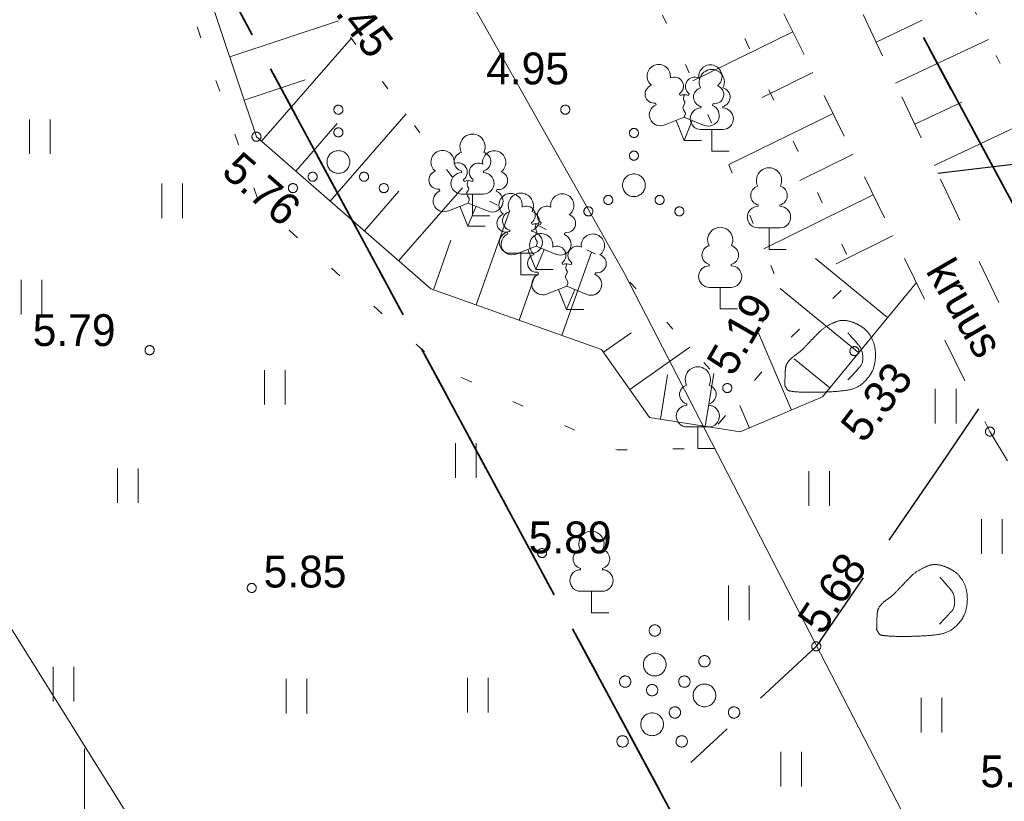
# Model space of a CAD drawing. Header units: metres. Extents: x 538891 to 1080079, y 6588829 to 13178720.
# Tile 177 of 256: x 539899 to 539920, y 6589051 to 6589068. Entities that reach past the tile are written whole.
import ezdxf

# ---------------------------------------------------------------- set-up
doc = ezdxf.new("R2010")
doc.units = ezdxf.units.M
doc.header["$LTSCALE"] = 0.4
for name, pattern in [('KATASTRIPIIR', [17.5, 10, -2.5, 2.5, -2.5]), ('KOLVIK', [3.125, 0.625, -2.5]), ('KRUUSKILL', [5, 2.5, -2.5]), ('NOLVAALL', [3, 0.5, -2.5]), ('TEERADA', [11.25, 8.75, -2.5]), ('TOOPIIR', [17.5, 15, -2.5])]:
    doc.linetypes.add(name, pattern=pattern)
doc.layers.add('DENDRO', color=7, linetype='Continuous')
doc.layers.add('GEO', color=7, linetype='Continuous')
doc.styles.add('HK Explorer Book', font='txt')
doc.linetypes.add('SI_VKBL', pattern='A,0,[1,SI_VKBL.shx,S=1,R=0,X=0,Y=-1.25],-53.74875', length=53.74875)

# ---------------------------------------------------------------- blocks, each defined once
blk = doc.blocks.new('PQQSAS')
at = {"color": 252, "linetype": 'Continuous', "lineweight": 9, "true_color": 0x888888, "flags": 128}
for points in [[(0.25, 1.5), (0.249, 1.475), (0.245, 1.451), (0.239, 1.427), (0.231, 1.404), (0.22, 1.382), (0.208, 1.361), (0.193, 1.341), (0.177, 1.323), (0.159, 1.307), (0.139, 1.292), (0.118, 1.28), (0.096, 1.269), (0.073, 1.261), (0.049, 1.255), (0.025, 1.251), (0, 1.25), (-0.025, 1.251), (-0.049, 1.255), (-0.073, 1.261), (-0.096, 1.269), (-0.118, 1.28), (-0.139, 1.292), (-0.159, 1.307), (-0.177, 1.323), (-0.193, 1.341), (-0.208, 1.361), (-0.22, 1.382), (-0.231, 1.404), (-0.239, 1.427), (-0.245, 1.451), (-0.249, 1.475), (-0.25, 1.5), (-0.249, 1.525), (-0.245, 1.549), (-0.239, 1.573), (-0.231, 1.596), (-0.22, 1.618), (-0.208, 1.639), (-0.193, 1.659), (-0.177, 1.677), (-0.159, 1.693), (-0.139, 1.708), (-0.118, 1.72), (-0.096, 1.731), (-0.073, 1.739), (-0.049, 1.745), (-0.025, 1.749), (0, 1.75), (0.025, 1.749), (0.049, 1.745), (0.073, 1.739), (0.096, 1.731), (0.118, 1.72), (0.139, 1.708), (0.159, 1.693), (0.177, 1.677), (0.193, 1.659), (0.208, 1.639), (0.22, 1.618), (0.231, 1.596), (0.239, 1.573), (0.245, 1.549), (0.249, 1.525)], [(0.5, 0), (0.498, -0.049), (0.49, -0.098), (0.478, -0.145), (0.462, -0.191), (0.441, -0.236), (0.416, -0.278), (0.387, -0.317), (0.354, -0.354), (0.317, -0.387), (0.278, -0.416), (0.236, -0.441), (0.191, -0.462), (0.145, -0.478), (0.098, -0.49), (0.049, -0.498), (0, -0.5), (-0.049, -0.498), (-0.098, -0.49), (-0.145, -0.478), (-0.191, -0.462), (-0.236, -0.441), (-0.278, -0.416), (-0.317, -0.387), (-0.354, -0.354), (-0.387, -0.317), (-0.416, -0.278), (-0.441, -0.236), (-0.462, -0.191), (-0.478, -0.145), (-0.49, -0.098), (-0.498, -0.049), (-0.5, 0), (-0.498, 0.049), (-0.49, 0.098), (-0.478, 0.145), (-0.462, 0.191), (-0.441, 0.236), (-0.416, 0.278), (-0.387, 0.317), (-0.354, 0.354), (-0.317, 0.387), (-0.278, 0.416), (-0.236, 0.441), (-0.191, 0.462), (-0.145, 0.478), (-0.098, 0.49), (-0.049, 0.498), (0, 0.5), (0.049, 0.498), (0.098, 0.49), (0.145, 0.478), (0.191, 0.462), (0.236, 0.441), (0.278, 0.416), (0.317, 0.387), (0.354, 0.354), (0.387, 0.317), (0.416, 0.278), (0.441, 0.236), (0.462, 0.191), (0.478, 0.145), (0.49, 0.098), (0.498, 0.049)], [(-1.05, -0.75), (-1.051, -0.775), (-1.055, -0.799), (-1.061, -0.823), (-1.069, -0.846), (-1.08, -0.868), (-1.092, -0.889), (-1.107, -0.909), (-1.123, -0.927), (-1.141, -0.943), (-1.161, -0.958), (-1.182, -0.97), (-1.204, -0.981), (-1.227, -0.989), (-1.251, -0.995), (-1.275, -0.999), (-1.3, -1), (-1.325, -0.999), (-1.349, -0.995), (-1.373, -0.989), (-1.396, -0.981), (-1.418, -0.97), (-1.439, -0.958), (-1.459, -0.943), (-1.477, -0.927), (-1.493, -0.909), (-1.508, -0.889), (-1.52, -0.868), (-1.531, -0.846), (-1.539, -0.823), (-1.545, -0.799), (-1.549, -0.775), (-1.55, -0.75), (-1.549, -0.725), (-1.545, -0.701), (-1.539, -0.677), (-1.531, -0.654), (-1.52, -0.632), (-1.508, -0.611), (-1.493, -0.591), (-1.477, -0.573), (-1.459, -0.557), (-1.439, -0.542), (-1.418, -0.53), (-1.396, -0.519), (-1.373, -0.511), (-1.349, -0.505), (-1.325, -0.501), (-1.3, -0.5), (-1.275, -0.501), (-1.251, -0.505), (-1.227, -0.511), (-1.204, -0.519), (-1.182, -0.53), (-1.161, -0.542), (-1.141, -0.557), (-1.123, -0.573), (-1.107, -0.591), (-1.092, -0.611), (-1.08, -0.632), (-1.069, -0.654), (-1.061, -0.677), (-1.055, -0.701), (-1.051, -0.725)], [(1.55, -0.75), (1.549, -0.775), (1.545, -0.799), (1.539, -0.823), (1.531, -0.846), (1.52, -0.868), (1.508, -0.889), (1.493, -0.909), (1.477, -0.927), (1.459, -0.943), (1.439, -0.958), (1.418, -0.97), (1.396, -0.981), (1.373, -0.989), (1.349, -0.995), (1.325, -0.999), (1.3, -1), (1.275, -0.999), (1.251, -0.995), (1.227, -0.989), (1.204, -0.981), (1.182, -0.97), (1.161, -0.958), (1.141, -0.943), (1.123, -0.927), (1.107, -0.909), (1.092, -0.889), (1.08, -0.868), (1.069, -0.846), (1.061, -0.823), (1.055, -0.799), (1.051, -0.775), (1.05, -0.75), (1.051, -0.725), (1.055, -0.701), (1.061, -0.677), (1.069, -0.654), (1.08, -0.632), (1.092, -0.611), (1.107, -0.591), (1.123, -0.573), (1.141, -0.557), (1.161, -0.542), (1.182, -0.53), (1.204, -0.519), (1.227, -0.511), (1.251, -0.505), (1.275, -0.501), (1.3, -0.5), (1.325, -0.501), (1.349, -0.505), (1.373, -0.511), (1.396, -0.519), (1.418, -0.53), (1.439, -0.542), (1.459, -0.557), (1.477, -0.573), (1.493, -0.591), (1.508, -0.611), (1.52, -0.632), (1.531, -0.654), (1.539, -0.677), (1.545, -0.701), (1.549, -0.725)]]:
    blk.add_lwpolyline(points, close=True, dxfattribs=at)
blk = doc.blocks.new('KIVISU')
at = {"color": 7, "linetype": 'Continuous', "lineweight": 9}
blk.add_open_spline([(-2.05, -1.07), (-2.04, -0.87), (-2.034, -0.47), (-1.995, -0.14), (-1.744, 0.155), (-1.381, 0.395), (-1.105, 0.683), (-0.736, 1.068), (-0.39, 1.425), (0.02, 1.657), (0.409, 1.811), (0.824, 1.76), (1.207, 1.596), (1.532, 1.378), (1.828, 0.953), (1.94, 0.497), (1.94, 0.024), (1.818, -0.466), (1.439, -0.957), (1.01, -1.228), (0.42, -1.323), (-0.239, -1.363), (-0.825, -1.375), (-1.335, -1.368), (-1.691, -1.343), (-1.92, -1.298), (-2.002, -1.153), (-2.05, -1.07)], degree=2, knots=[0, 0, 0, 0.037944, 0.075889, 0.113833, 0.151778, 0.189722, 0.227667, 0.265611, 0.303555, 0.3415, 0.379444, 0.417389, 0.455333, 0.493278, 0.531222, 0.569166, 0.607111, 0.645055, 0.683, 0.720944, 0.758888, 0.796833, 0.834777, 0.872722, 0.910666, 0.948611, 1, 1, 1], dxfattribs=at)
blk.add_open_spline([(0.73, 1.24), (0.846, 1.104), (1.084, 0.836), (1.358, 0.515), (1.403, -0.091), (1.111, -0.411), (0.851, -0.691), (0.72, -0.83)], degree=2, dxfattribs=at)
blk = doc.blocks.new('LEHTP2')
at = {"color": 252, "linetype": 'Continuous', "lineweight": 9, "true_color": 0x888888}
for p, q in [((-0.17, 1.98), (-0.2, 2.05)), ((0.2, 1.97), (0.23, 2.05)), ((-1.23, 1.56), (-1.26, 1.64)), ((1.25, 1.54), (1.28, 1.62)), ((-0.88, 0.67), (0.01, 1.02)), ((0, 0), (-0.35, 0.88)), ((0, 0), (0.36, 0.88)), ((0.01, 1.02), (0.89, 0.66)), ((0.76, 0), (0, 0))]:
    blk.add_line(p, q, dxfattribs=at)
at = {"color": 252, "linetype": 'Continuous', "lineweight": 9, "true_color": 0x888888, "flags": 128}
blk.add_lwpolyline([(0.01, 2.01), (-0.03, 1.86), (-0.03, 1.82), (-0.01, 1.76), (0.03, 1.69), (0.04, 1.65), (0.01, 1.58), (-0.04, 1.48), (-0.05, 1.43), (-0.04, 1.4), (-0.02, 1.34), (0.05, 1.22), (0.06, 1.18), (0.05, 1.14), (0.02, 1.07), (0.01, 1.02)], dxfattribs=at)
at = {"color": 252, "linetype": 'Continuous', "lineweight": 9, "true_color": 0x888888}
for centre, radius, start, end in [((-1.114, 2.828), 0.512, 111.5027, 232.5173), ((-1.114, 2.828), 0.512, 350.4856, 111.5002), ((1.158, 2.811), 0.512, 67.6168, 188.6314), ((1.158, 2.811), 0.512, 306.5997, 67.6143), ((-0.429, 2.384), 0.403, 305.1345, 116.705), ((0.465, 2.377), 0.403, 62.412, 233.9825), ((-1.312, 2.036), 0.403, 106.2979, 277.8684), ((1.344, 2.015), 0.403, 261.2486, 72.8191), ((0.008, 1.535), 0.475, 66.7655, 111.5015), ((-1.053, 1.117), 0.475, 111.5014, 291.5004), ((1.07, 1.101), 0.475, 247.6166, 67.6155)]:
    blk.add_arc(centre, radius, start, end, dxfattribs=at)
blk = doc.blocks.new('LEHTP1')
at = {"color": 252, "linetype": 'Continuous', "lineweight": 9, "true_color": 0x888888}
for p, q in [((-0.48, 1.96), (-0.48, 1.9)), ((0.48, 1.96), (0.48, 1.9)), ((0.48, 0.95), (-0.48, 0.95)), ((0, 0), (0, 0.95)), ((0.76, 0), (0, 0))]:
    blk.add_line(p, q, dxfattribs=at)
for centre, radius, start, end in [((0, 3.04), 0.554, 332.5799, 207.4201), ((-0.38, 2.375), 0.425, 105.2441, 257.079), ((0.38, 2.375), 0.425, 282.921, 74.7559), ((-0.475, 1.425), 0.475, 90, 270), ((0.475, 1.425), 0.475, 270, 90)]:
    blk.add_arc(centre, radius, start, end, dxfattribs=at)
blk = doc.blocks.new('VKORIS')
at = {"color": 7, "linetype": 'Continuous', "lineweight": 9}
for p, q in [((0, 4), (0, -4)), ((-4, 0), (4, 0))]:
    blk.add_line(p, q, dxfattribs=at)
blk = doc.blocks.new('VQSA')
at = {"color": 7, "linetype": 'Continuous', "lineweight": 9, "flags": 128}
for points in [[(0.2, 2.3), (0.199, 2.28), (0.196, 2.261), (0.191, 2.242), (0.185, 2.223), (0.176, 2.206), (0.166, 2.189), (0.155, 2.173), (0.141, 2.159), (0.127, 2.145), (0.111, 2.134), (0.094, 2.124), (0.077, 2.115), (0.058, 2.109), (0.039, 2.104), (0.02, 2.101), (0, 2.1), (-0.02, 2.101), (-0.039, 2.104), (-0.058, 2.109), (-0.077, 2.115), (-0.094, 2.124), (-0.111, 2.134), (-0.127, 2.145), (-0.141, 2.159), (-0.155, 2.173), (-0.166, 2.189), (-0.176, 2.206), (-0.185, 2.223), (-0.191, 2.242), (-0.196, 2.261), (-0.199, 2.28), (-0.2, 2.3), (-0.199, 2.32), (-0.196, 2.339), (-0.191, 2.358), (-0.185, 2.377), (-0.176, 2.394), (-0.166, 2.411), (-0.155, 2.427), (-0.141, 2.441), (-0.127, 2.455), (-0.111, 2.466), (-0.094, 2.476), (-0.077, 2.485), (-0.058, 2.491), (-0.039, 2.496), (-0.02, 2.499), (0, 2.5), (0.02, 2.499), (0.039, 2.496), (0.058, 2.491), (0.077, 2.485), (0.094, 2.476), (0.111, 2.466), (0.127, 2.455), (0.141, 2.441), (0.155, 2.427), (0.166, 2.411), (0.176, 2.394), (0.185, 2.377), (0.191, 2.358), (0.196, 2.339), (0.199, 2.32)], [(0.2, 1.3), (0.199, 1.28), (0.196, 1.261), (0.191, 1.242), (0.185, 1.223), (0.176, 1.206), (0.166, 1.189), (0.155, 1.173), (0.141, 1.159), (0.127, 1.145), (0.111, 1.134), (0.094, 1.124), (0.077, 1.115), (0.058, 1.109), (0.039, 1.104), (0.02, 1.101), (0, 1.1), (-0.02, 1.101), (-0.039, 1.104), (-0.058, 1.109), (-0.077, 1.115), (-0.094, 1.124), (-0.111, 1.134), (-0.127, 1.145), (-0.141, 1.159), (-0.155, 1.173), (-0.166, 1.189), (-0.176, 1.206), (-0.185, 1.223), (-0.191, 1.242), (-0.196, 1.261), (-0.199, 1.28), (-0.2, 1.3), (-0.199, 1.32), (-0.196, 1.339), (-0.191, 1.358), (-0.185, 1.377), (-0.176, 1.394), (-0.166, 1.411), (-0.155, 1.427), (-0.141, 1.441), (-0.127, 1.455), (-0.111, 1.466), (-0.094, 1.476), (-0.077, 1.485), (-0.058, 1.491), (-0.039, 1.496), (-0.02, 1.499), (0, 1.5), (0.02, 1.499), (0.039, 1.496), (0.058, 1.491), (0.077, 1.485), (0.094, 1.476), (0.111, 1.466), (0.127, 1.455), (0.141, 1.441), (0.155, 1.427), (0.166, 1.411), (0.176, 1.394), (0.185, 1.377), (0.191, 1.358), (0.196, 1.339), (0.199, 1.32)], [(0.5, 0), (0.498, -0.049), (0.49, -0.098), (0.478, -0.145), (0.462, -0.191), (0.441, -0.236), (0.416, -0.278), (0.387, -0.317), (0.354, -0.354), (0.317, -0.387), (0.278, -0.416), (0.236, -0.441), (0.191, -0.462), (0.145, -0.478), (0.098, -0.49), (0.049, -0.498), (0, -0.5), (-0.049, -0.498), (-0.098, -0.49), (-0.145, -0.478), (-0.191, -0.462), (-0.236, -0.441), (-0.278, -0.416), (-0.317, -0.387), (-0.354, -0.354), (-0.387, -0.317), (-0.416, -0.278), (-0.441, -0.236), (-0.462, -0.191), (-0.478, -0.145), (-0.49, -0.098), (-0.498, -0.049), (-0.5, 0), (-0.498, 0.049), (-0.49, 0.098), (-0.478, 0.145), (-0.462, 0.191), (-0.441, 0.236), (-0.416, 0.278), (-0.387, 0.317), (-0.354, 0.354), (-0.317, 0.387), (-0.278, 0.416), (-0.236, 0.441), (-0.191, 0.462), (-0.145, 0.478), (-0.098, 0.49), (-0.049, 0.498), (0, 0.5), (0.049, 0.498), (0.098, 0.49), (0.145, 0.478), (0.191, 0.462), (0.236, 0.441), (0.278, 0.416), (0.317, 0.387), (0.354, 0.354), (0.387, 0.317), (0.416, 0.278), (0.441, 0.236), (0.462, 0.191), (0.478, 0.145), (0.49, 0.098), (0.498, 0.049)], [(-0.93, -0.65), (-0.931, -0.67), (-0.934, -0.689), (-0.939, -0.708), (-0.945, -0.727), (-0.954, -0.744), (-0.964, -0.761), (-0.975, -0.777), (-0.989, -0.791), (-1.003, -0.805), (-1.019, -0.816), (-1.036, -0.826), (-1.053, -0.835), (-1.072, -0.841), (-1.091, -0.846), (-1.11, -0.849), (-1.13, -0.85), (-1.15, -0.849), (-1.169, -0.846), (-1.188, -0.841), (-1.207, -0.835), (-1.224, -0.826), (-1.241, -0.816), (-1.257, -0.805), (-1.271, -0.791), (-1.285, -0.777), (-1.296, -0.761), (-1.306, -0.744), (-1.315, -0.727), (-1.321, -0.708), (-1.326, -0.689), (-1.329, -0.67), (-1.33, -0.65), (-1.329, -0.63), (-1.326, -0.611), (-1.321, -0.592), (-1.315, -0.573), (-1.306, -0.556), (-1.296, -0.539), (-1.285, -0.523), (-1.271, -0.509), (-1.257, -0.495), (-1.241, -0.484), (-1.224, -0.474), (-1.207, -0.465), (-1.188, -0.459), (-1.169, -0.454), (-1.15, -0.451), (-1.13, -0.45), (-1.11, -0.451), (-1.091, -0.454), (-1.072, -0.459), (-1.053, -0.465), (-1.036, -0.474), (-1.019, -0.484), (-1.003, -0.495), (-0.989, -0.509), (-0.975, -0.523), (-0.964, -0.539), (-0.954, -0.556), (-0.945, -0.573), (-0.939, -0.592), (-0.934, -0.611), (-0.931, -0.63)], [(1.33, -0.65), (1.329, -0.67), (1.326, -0.689), (1.321, -0.708), (1.315, -0.727), (1.306, -0.744), (1.296, -0.761), (1.285, -0.777), (1.271, -0.791), (1.257, -0.805), (1.241, -0.816), (1.224, -0.826), (1.207, -0.835), (1.188, -0.841), (1.169, -0.846), (1.15, -0.849), (1.13, -0.85), (1.11, -0.849), (1.091, -0.846), (1.072, -0.841), (1.053, -0.835), (1.036, -0.826), (1.019, -0.816), (1.003, -0.805), (0.989, -0.791), (0.975, -0.777), (0.964, -0.761), (0.954, -0.744), (0.945, -0.727), (0.939, -0.708), (0.934, -0.689), (0.931, -0.67), (0.93, -0.65), (0.931, -0.63), (0.934, -0.611), (0.939, -0.592), (0.945, -0.573), (0.954, -0.556), (0.964, -0.539), (0.975, -0.523), (0.989, -0.509), (1.003, -0.495), (1.019, -0.484), (1.036, -0.474), (1.053, -0.465), (1.072, -0.459), (1.091, -0.454), (1.11, -0.451), (1.13, -0.45), (1.15, -0.451), (1.169, -0.454), (1.188, -0.459), (1.207, -0.465), (1.224, -0.474), (1.241, -0.484), (1.257, -0.495), (1.271, -0.509), (1.285, -0.523), (1.296, -0.539), (1.306, -0.556), (1.315, -0.573), (1.321, -0.592), (1.326, -0.611), (1.329, -0.63)], [(-1.8, -1.15), (-1.801, -1.17), (-1.804, -1.189), (-1.809, -1.208), (-1.815, -1.227), (-1.824, -1.244), (-1.834, -1.261), (-1.845, -1.277), (-1.859, -1.291), (-1.873, -1.305), (-1.889, -1.316), (-1.906, -1.326), (-1.923, -1.335), (-1.942, -1.341), (-1.961, -1.346), (-1.98, -1.349), (-2, -1.35), (-2.02, -1.349), (-2.039, -1.346), (-2.058, -1.341), (-2.077, -1.335), (-2.094, -1.326), (-2.111, -1.316), (-2.127, -1.305), (-2.141, -1.291), (-2.155, -1.277), (-2.166, -1.261), (-2.176, -1.244), (-2.185, -1.227), (-2.191, -1.208), (-2.196, -1.189), (-2.199, -1.17), (-2.2, -1.15), (-2.199, -1.13), (-2.196, -1.111), (-2.191, -1.092), (-2.185, -1.073), (-2.176, -1.056), (-2.166, -1.039), (-2.155, -1.023), (-2.141, -1.009), (-2.127, -0.995), (-2.111, -0.984), (-2.094, -0.974), (-2.077, -0.965), (-2.058, -0.959), (-2.039, -0.954), (-2.02, -0.951), (-2, -0.95), (-1.98, -0.951), (-1.961, -0.954), (-1.942, -0.959), (-1.923, -0.965), (-1.906, -0.974), (-1.889, -0.984), (-1.873, -0.995), (-1.859, -1.009), (-1.845, -1.023), (-1.834, -1.039), (-1.824, -1.056), (-1.815, -1.073), (-1.809, -1.092), (-1.804, -1.111), (-1.801, -1.13)], [(2.2, -1.15), (2.199, -1.17), (2.196, -1.189), (2.191, -1.208), (2.185, -1.227), (2.176, -1.244), (2.166, -1.261), (2.155, -1.277), (2.141, -1.291), (2.127, -1.305), (2.111, -1.316), (2.094, -1.326), (2.077, -1.335), (2.058, -1.341), (2.039, -1.346), (2.02, -1.349), (2, -1.35), (1.98, -1.349), (1.961, -1.346), (1.942, -1.341), (1.923, -1.335), (1.906, -1.326), (1.889, -1.316), (1.873, -1.305), (1.859, -1.291), (1.845, -1.277), (1.834, -1.261), (1.824, -1.244), (1.815, -1.227), (1.809, -1.208), (1.804, -1.189), (1.801, -1.17), (1.8, -1.15), (1.801, -1.13), (1.804, -1.111), (1.809, -1.092), (1.815, -1.073), (1.824, -1.056), (1.834, -1.039), (1.845, -1.023), (1.859, -1.009), (1.873, -0.995), (1.889, -0.984), (1.906, -0.974), (1.923, -0.965), (1.942, -0.959), (1.961, -0.954), (1.98, -0.951), (2, -0.95), (2.02, -0.951), (2.039, -0.954), (2.058, -0.959), (2.077, -0.965), (2.094, -0.974), (2.111, -0.984), (2.127, -0.995), (2.141, -1.009), (2.155, -1.023), (2.166, -1.039), (2.176, -1.056), (2.185, -1.073), (2.191, -1.092), (2.196, -1.111), (2.199, -1.13)]]:
    blk.add_lwpolyline(points, close=True, dxfattribs=at)
blk = doc.blocks.new('HEIN')
at = {"color": 7, "linetype": 'Continuous', "lineweight": 9}
for p, q in [((-0.455, 0.761), (-0.455, -0.761)), ((0.455, 0.761), (0.455, -0.761))]:
    blk.add_line(p, q, dxfattribs=at)

msp = doc.modelspace()

# ---------------------------------------------------------------- linework, layer by layer
at = {"layer": 'DENDRO', "color": 82, "linetype": 'Continuous', "lineweight": 25, "true_color": 0x33cc00}
msp.add_open_spline([(539895.8692, 6589096.0483), (539895.671, 6589095.9839), (539895.2709, 6589095.8462), (539895.0661, 6589095.7729), (539894.9752, 6589095.7405), (539894.8155, 6589095.6834), (539894.3492, 6589095.5184), (539893.2983, 6589095.1152), (539892.1623, 6589094.6371), (539891.1128, 6589094.3721), (539889.9071, 6589094.4674), (539888.5512, 6589094.9051), (539887.27, 6589095.1497), (539886.3211, 6589095.0429), (539885.356, 6589094.7079), (539883.979, 6589093.9303), (539882.388, 6589092.9638), (539880.8048, 6589092.2913), (539879.2774, 6589091.6802), (539877.828, 6589090.8249), (539876.6639, 6589089.5447), (539876.379, 6589088.0802), (539876.8067, 6589086.8534), (539877.6871, 6589085.5258), (539879.2796, 6589083.8819), (539880.7421, 6589082.621), (539882.1486, 6589081.5082), (539883.5481, 6589080.483), (539884.5684, 6589079.538), (539885.3476, 6589078.598), (539886.1215, 6589077.3665), (539886.9267, 6589075.7139), (539887.7539, 6589073.744), (539888.5691, 6589071.687), (539889.3416, 6589069.7544), (539890.0411, 6589068.1577), (539890.6332, 6589067.1287), (539891.1101, 6589066.7587), (539891.5131, 6589066.8797), (539891.8796, 6589067.3434), (539892.2476, 6589067.9984), (539892.7574, 6589068.8653), (539893.671, 6589069.8093), (539895.0149, 6589070.5674), (539896.6699, 6589071.1354), (539898.4824, 6589071.6765), (539899.7992, 6589072.3381), (539900.3979, 6589073.0174), (539900.732, 6589073.852), (539900.8204, 6589075.2376), (539900.7496, 6589076.8982), (539900.8967, 6589078.3899), (539901.0767, 6589079.7925), (539901.0181, 6589081.2319), (539900.6839, 6589082.7214), (539900.4438, 6589084.0813), (539900.6689, 6589085.1298), (539901.3048, 6589085.9031), (539902.0601, 6589086.5586), (539902.6914, 6589087.2277), (539903.0939, 6589087.9563), (539903.1609, 6589088.7865), (539902.8899, 6589089.7282), (539902.4717, 6589090.7305), (539902.0966, 6589091.7409), (539901.7672, 6589092.7876), (539901.3812, 6589093.949), (539900.8587, 6589095.2627), (539900.1943, 6589096.4211), (539899.3827, 6589097.0447), (539898.4666, 6589097.0158), (539897.5777, 6589096.683), (539896.8499, 6589096.3787), (539896.2957, 6589096.1857), (539895.9684, 6589096.0805), (539895.8692, 6589096.0483)], degree=2, dxfattribs=at)
at = {"layer": 'GEO', "color": 8, "linetype": 'Continuous', "lineweight": 9, "true_color": 0x7d7d7d}
for p, q in [((539903.1964, 6589067.2155), (539905.5852, 6589068.0138)), ((539917.407, 6589067.5444), (539918.4249, 6589068.0235)), ((539915.5776, 6589067.7696), (539913.3803, 6589066.6872)), ((539903.8953, 6589065.3619), (539905.8691, 6589067.623)), ((539917.8328, 6589066.6396), (539919.8783, 6589067.6023)), ((539916.0195, 6589066.8726), (539914.9023, 6589066.3223)), ((539903.5133, 6589066.267), (539904.8574, 6589066.7162)), ((539918.2587, 6589065.7348), (539919.2933, 6589066.2217)), ((539905.402, 6589064.0467), (539907.0751, 6589065.9632)), ((539916.4614, 6589065.9755), (539914.1698, 6589064.8466)), ((539904.6487, 6589064.7043), (539905.5604, 6589065.7487)), ((539918.6845, 6589064.83), (539920.8028, 6589065.827)), ((539916.9033, 6589065.0785), (539915.7289, 6589064.4999)), ((539906.1553, 6589063.3891), (539906.9167, 6589064.2612)), ((539906.9087, 6589062.7314), (539908.3116, 6589064.3385)), ((539917.3452, 6589064.1814), (539914.939, 6589062.996)), ((539908.616, 6589061.7594), (539909.3465, 6589063.8217)), ((539907.6734, 6589062.0933), (539908.0592, 6589063.1826)), ((539917.7871, 6589063.2843), (539916.5316, 6589062.6658)), ((539910.5013, 6589061.0917), (539911.1494, 6589062.9215)), ((539917.6598, 6589061.4824), (539916.0732, 6589062.7835)), ((539909.5587, 6589061.4256), (539909.9033, 6589062.3986)), ((539917.0257, 6589060.7092), (539915.3021, 6589062.1226)), ((539911.4162, 6589060.7214), (539912.0224, 6589061.1465)), ((539915.5449, 6589059.4458), (539914.8054, 6589061.1749)), ((539911.9903, 6589059.9026), (539913.3112, 6589060.8287)), ((539916.3916, 6589059.9359), (539915.6101, 6589060.5768)), ((539912.6654, 6589059.2455), (539912.8207, 6589060.2195)), ((539913.653, 6589059.0881), (539913.8389, 6589060.2543)), ((539914.6254, 6589059.0526), (539914.4121, 6589059.5514))]:
    msp.add_line(p, q, dxfattribs=at)
at = {"layer": 'GEO', "color": 8, "linetype": 'TOOPIIR', "lineweight": 9, "true_color": 0x7d7d7d, "flags": 128}
msp.add_lwpolyline([(540009.728, 6589274.9396), (540007.9291, 6589283.6289), (539999.961, 6589296.693), (539999.0028, 6589310.4914), (539982.048, 6589315.103), (539968.23, 6589319.624), (539923.0062, 6589331.3898), (539909.1598, 6589323.7597), (539879.4137, 6589305.7855), (539866.718, 6589299.632), (539825.489, 6589273.6106), (539801.0362, 6589257.5566), (539784.2601, 6589247.5892), (539791.917, 6589237.292), (539811.1602, 6589201.8497), (539830.4327, 6589165.9875), (539829.9209, 6589164.7033), (539851.006, 6589125.569), (539858.994, 6589114.02), (539868.46, 6589099.0162), (539872.4814, 6589092.3517), (539891.371, 6589065.8965), (539936.7409, 6588993.1706), (540012.911, 6589042.2881), (540056.8358, 6589068.4128), (540079.5427, 6589082.4151), (540055.254, 6589125.2135), (540035.056, 6589162.5293), (540031.7637, 6589169.1877), (540025.659, 6589166.0347), (540017.2916, 6589182.4141), (540021.5537, 6589185.0254), (540011.9445, 6589204.4642), (539991.9088, 6589243.8962), (540003.1152, 6589249.6375), (540014.0907, 6589246.6002), (540015.6053, 6589252.8138), (540016.6856, 6589258.0436), (540013.746, 6589258.7749), (540014.554, 6589261.666), (540015.7891, 6589267.0477), (540013.1293, 6589268.0319), (540010.9042, 6589270.1926)], close=True, dxfattribs=at)
at = {"layer": 'GEO', "color": 35, "linetype": 'KATASTRIPIIR', "lineweight": 35, "true_color": 0xb1703a, "flags": 128}
for points in [[(539909.52, 6589298.37), (539963.84, 6589287.14), (540025.24, 6589164.24), (540045.59, 6589125.76), (540065.9, 6589087.26), (540023.2, 6589062.87), (539981.09, 6589035.92), (539947.18, 6589014.22), (539893.01, 6589114.94), (539881.52, 6589108.74), (539808.69, 6589244.05), (539909.52, 6589298.37)], [(539893.01, 6589114.94), (539947.18, 6589014.22), (539936.27, 6589007.24), (539887.49, 6589097.77), (539881.52, 6589108.74), (539893.01, 6589114.94)], [(539887.49, 6589097.77), (539936.27, 6589007.24), (539874.29, 6588967.61), (539829.37, 6588938.85), (539778.33, 6589038.96), (539826.75, 6589065.04), (539887.49, 6589097.77)]]:
    msp.add_lwpolyline(points, dxfattribs=at)
at = {"layer": 'GEO', "color": 8, "linetype": 'SI_VKBL', "lineweight": 9, "true_color": 0x7d7d7d, "flags": 128}
msp.add_lwpolyline([(539803.1195, 6589259.0032), (539806.7885, 6589252.1968), (539809.7763, 6589247.0582), (539811.2703, 6589244.9567), (539813.5226, 6589242.4874), (539815.8675, 6589241.0552), (539817.7171, 6589240.4048), (539817.8847, 6589239.3354), (539821.3245, 6589233.0232), (539846.6839, 6589186.1342), (539851.1872, 6589178.0271), (539860.5927, 6589159.6673), (539864.944, 6589150.546), (539876.7896, 6589132.7701), (539880.695, 6589124.9487), (539885.0572, 6589114.9424), (539891.4312, 6589101.9859), (539894.1238, 6589096.8287), (539898.5026, 6589085.0296), (539906.2816, 6589072.3686), (539911.8734, 6589062.4508), (539930.3202, 6589026.6802), (539934.1068, 6589021.6489), (539940.8802, 6589011.8014), (539941.97, 6589011.0603), (539943.36, 6589010.9872), (539972.9864, 6589029.2298), (539980.0117, 6589033.6053), (539981.4607, 6589033.4791), (539984.6163, 6589029.1589), (539986.8265, 6589025.4678)], dxfattribs=at)
at = {"layer": 'GEO', "color": 8, "linetype": 'KRUUSKILL', "lineweight": 9, "true_color": 0x7d7d7d, "flags": 128}
for points in [[(540011.3613, 6589041.2888), (539999.483, 6589044.037), (539990.951, 6589046.294), (539987.7943, 6589047.9069), (539986.231, 6589049.936), (539984.1061, 6589052.6793), (539981.225, 6589055.25), (539977.2641, 6589058.022), (539974.211, 6589059.138), (539971.788, 6589059.12), (539966.203, 6589057.671), (539961.8283, 6589055.5089), (539959.112, 6589053.188), (539955.9635, 6589050.8433), (539953.982, 6589048.674), (539950.608, 6589044.52), (539948.3182, 6589041.5698), (539946.862, 6589038.507), (539945.0154, 6589034.422), (539944.316, 6589029.874), (539944.073, 6589029.1858), (539943.744, 6589028.809), (539940.711, 6589030.749), (539937.954, 6589032.915), (539936.298, 6589034.783), (539933.6106, 6589038.5593), (539931.528, 6589042.727), (539930.229, 6589044.808), (539927.706, 6589048.698), (539926.029, 6589051.324), (539921.171, 6589059.547), (539916.928, 6589068.562), (539912.006, 6589078.713), (539910.547, 6589081.751), (539907.786, 6589087.655), (539906.536, 6589090.686), (539903.496, 6589097.44), (539902.5, 6589099.896), (539902.2698, 6589101.4471), (539902.613, 6589102.535), (539904.397, 6589103.623), (539913.397, 6589109.076), (539921.385, 6589113.409), (539927.653, 6589116.602), (539936.873, 6589121.343), (539945.3, 6589125.43), (539954.952, 6589130.091), (539964.519, 6589135.032), (539971.392, 6589138.321), (539984.191, 6589145.409), (539995.965, 6589151.917), (540000.519, 6589154.727), (540005.726, 6589157.923), (540013.561, 6589161.983), (540015.7022, 6589162.6155), (540018.399, 6589162.651), (540019.6998, 6589162.2786), (540020.831, 6589161.601), (540022.5567, 6589160.4756), (540023.816, 6589158.665), (540029.352, 6589149.619), (540035.451, 6589138.052), (540041.461, 6589127.083), (540046.1, 6589117.906), (540051.276, 6589107.053), (540054.675, 6589098.684), (540060.3216, 6589088.8694)], [(539911.055, 6589034.908), (539919.845, 6589031.584), (539931.692, 6589026.662), (539936.9278, 6589024.7374), (539937.2322, 6589028.5225), (539936.169, 6589031.608), (539935.118, 6589033.782), (539932.3684, 6589038.0109), (539930.466, 6589042.276), (539928.989, 6589044.558), (539926.779, 6589047.869), (539924.871, 6589050.718), (539919.911, 6589058.973), (539915.57, 6589067.785), (539911.294, 6589076.137), (539909.515, 6589080.05), (539906.641, 6589086.548), (539901.934, 6589095.814), (539900.097, 6589098.561), (539899.1026, 6589099.3539), (539897.999, 6589099.756), (539895.876, 6589099.775), (539895.3563, 6589099.7939), (539893.451, 6589098.987), (539890.937, 6589097.799), (539883.419, 6589093.898), (539874.4329, 6589089.31)]]:
    msp.add_lwpolyline(points, dxfattribs=at)
at = {"layer": 'GEO', "color": 8, "linetype": 'NOLVAALL', "lineweight": 9, "true_color": 0x7d7d7d, "flags": 128}
for points in [[(539898.2454, 6589099.6662), (539898.768, 6589097.11), (539901.447, 6589092.579), (539904.1564, 6589087.2415), (539906.312, 6589082.995), (539912.181, 6589069.297), (539913.6363, 6589066.1301), (539915.3084, 6589062.1073), (539914.135, 6589059.932), (539911.591, 6589062.701), (539908.2237, 6589064.3823), (539905.019, 6589068.793), (539903.753, 6589071.988), (539900.8277, 6589078.4379), (539896.539, 6589079.626), (539890.6194, 6589078.5926), (539887.3191, 6589076.9288), (539884.14, 6589074.8414)], [(539921.272, 6589064.956), (539920.157, 6589067.026), (539913.564, 6589080.659), (539911.815, 6589083.689), (539910.913, 6589084.7), (539908.2307, 6589086.704)]]:
    msp.add_lwpolyline(points, dxfattribs=at)
at = {"layer": 'GEO', "color": 252, "linetype": 'KOLVIK', "lineweight": 9, "true_color": 0x888888, "flags": 128}
msp.add_lwpolyline([(539903.5931, 6589088.705), (539907.781, 6589081.0319), (539913.1843, 6589070.4552), (539916.9843, 6589062.3973), (539915.501, 6589061.018), (539913.489, 6589058.602), (539911.7126, 6589058.5716), (539907.9201, 6589060.336), (539903.845, 6589063.99), (539900.6343, 6589073.1038)], dxfattribs=at)
at = {"layer": 'GEO', "color": 8, "linetype": 'Continuous', "lineweight": 9, "true_color": 0x7d7d7d, "flags": 128}
msp.add_lwpolyline([(539887.4705, 6589069.2145), (539891.8621, 6589072.305), (539895.8589, 6589074.2411), (539899.3141, 6589075.0697), (539901.1572, 6589073.23), (539901.793, 6589071.4149), (539903.783, 6589065.46), (539907.6167, 6589062.1134), (539911.373, 6589060.783), (539912.424, 6589059.284), (539914.4218, 6589058.9655), (539916.23, 6589059.7388), (539918.2939, 6589062.2557)], dxfattribs=at)
for points in [[(539910.673, 6589066.055), (539910.6725, 6589066.0452), (539910.6711, 6589066.0355), (539910.6687, 6589066.026), (539910.6654, 6589066.0167), (539910.6612, 6589066.0079), (539910.6561, 6589065.9994), (539910.6503, 6589065.9916), (539910.6437, 6589065.9843), (539910.6364, 6589065.9777), (539910.6286, 6589065.9719), (539910.6201, 6589065.9668), (539910.6113, 6589065.9626), (539910.602, 6589065.9593), (539910.5925, 6589065.9569), (539910.5828, 6589065.9555), (539910.573, 6589065.955), (539910.5632, 6589065.9555), (539910.5535, 6589065.9569), (539910.544, 6589065.9593), (539910.5347, 6589065.9626), (539910.5259, 6589065.9668), (539910.5174, 6589065.9719), (539910.5096, 6589065.9777), (539910.5023, 6589065.9843), (539910.4957, 6589065.9916), (539910.4899, 6589065.9994), (539910.4848, 6589066.0079), (539910.4806, 6589066.0167), (539910.4773, 6589066.026), (539910.4749, 6589066.0355), (539910.4735, 6589066.0452), (539910.473, 6589066.055), (539910.4735, 6589066.0648), (539910.4749, 6589066.0745), (539910.4773, 6589066.084), (539910.4806, 6589066.0933), (539910.4848, 6589066.1021), (539910.4899, 6589066.1106), (539910.4957, 6589066.1184), (539910.5023, 6589066.1257), (539910.5096, 6589066.1323), (539910.5174, 6589066.1381), (539910.5259, 6589066.1432), (539910.5347, 6589066.1474), (539910.544, 6589066.1507), (539910.5535, 6589066.1531), (539910.5632, 6589066.1545), (539910.573, 6589066.155), (539910.5828, 6589066.1545), (539910.5925, 6589066.1531), (539910.602, 6589066.1507), (539910.6113, 6589066.1474), (539910.6201, 6589066.1432), (539910.6286, 6589066.1381), (539910.6364, 6589066.1323), (539910.6437, 6589066.1257), (539910.6503, 6589066.1184), (539910.6561, 6589066.1106), (539910.6612, 6589066.1021), (539910.6654, 6589066.0933), (539910.6687, 6589066.084), (539910.6711, 6589066.0745), (539910.6725, 6589066.0648)], [(539903.883, 6589065.46), (539903.8825, 6589065.4502), (539903.8811, 6589065.4405), (539903.8787, 6589065.431), (539903.8754, 6589065.4217), (539903.8712, 6589065.4129), (539903.8661, 6589065.4044), (539903.8603, 6589065.3966), (539903.8537, 6589065.3893), (539903.8464, 6589065.3827), (539903.8386, 6589065.3769), (539903.8301, 6589065.3718), (539903.8213, 6589065.3676), (539903.812, 6589065.3643), (539903.8025, 6589065.3619), (539903.7928, 6589065.3605), (539903.783, 6589065.36), (539903.7732, 6589065.3605), (539903.7635, 6589065.3619), (539903.754, 6589065.3643), (539903.7447, 6589065.3676), (539903.7359, 6589065.3718), (539903.7274, 6589065.3769), (539903.7196, 6589065.3827), (539903.7123, 6589065.3893), (539903.7057, 6589065.3966), (539903.6999, 6589065.4044), (539903.6948, 6589065.4129), (539903.6906, 6589065.4217), (539903.6873, 6589065.431), (539903.6849, 6589065.4405), (539903.6835, 6589065.4502), (539903.683, 6589065.46), (539903.6835, 6589065.4698), (539903.6849, 6589065.4795), (539903.6873, 6589065.489), (539903.6906, 6589065.4983), (539903.6948, 6589065.5071), (539903.6999, 6589065.5156), (539903.7057, 6589065.5234), (539903.7123, 6589065.5307), (539903.7196, 6589065.5373), (539903.7274, 6589065.5431), (539903.7359, 6589065.5482), (539903.7447, 6589065.5524), (539903.754, 6589065.5557), (539903.7635, 6589065.5581), (539903.7732, 6589065.5595), (539903.783, 6589065.56), (539903.7928, 6589065.5595), (539903.8025, 6589065.5581), (539903.812, 6589065.5557), (539903.8213, 6589065.5524), (539903.8301, 6589065.5482), (539903.8386, 6589065.5431), (539903.8464, 6589065.5373), (539903.8537, 6589065.5307), (539903.8603, 6589065.5234), (539903.8661, 6589065.5156), (539903.8712, 6589065.5071), (539903.8754, 6589065.4983), (539903.8787, 6589065.489), (539903.8811, 6589065.4795), (539903.8825, 6589065.4698)], [(539901.533, 6589060.765), (539901.5325, 6589060.7552), (539901.5311, 6589060.7455), (539901.5287, 6589060.736), (539901.5254, 6589060.7267), (539901.5212, 6589060.7179), (539901.5161, 6589060.7094), (539901.5103, 6589060.7016), (539901.5037, 6589060.6943), (539901.4964, 6589060.6877), (539901.4886, 6589060.6819), (539901.4801, 6589060.6768), (539901.4713, 6589060.6726), (539901.462, 6589060.6693), (539901.4525, 6589060.6669), (539901.4428, 6589060.6655), (539901.433, 6589060.665), (539901.4232, 6589060.6655), (539901.4135, 6589060.6669), (539901.404, 6589060.6693), (539901.3947, 6589060.6726), (539901.3859, 6589060.6768), (539901.3774, 6589060.6819), (539901.3696, 6589060.6877), (539901.3623, 6589060.6943), (539901.3557, 6589060.7016), (539901.3499, 6589060.7094), (539901.3448, 6589060.7179), (539901.3406, 6589060.7267), (539901.3373, 6589060.736), (539901.3349, 6589060.7455), (539901.3335, 6589060.7552), (539901.333, 6589060.765), (539901.3335, 6589060.7748), (539901.3349, 6589060.7845), (539901.3373, 6589060.794), (539901.3406, 6589060.8033), (539901.3448, 6589060.8121), (539901.3499, 6589060.8206), (539901.3557, 6589060.8284), (539901.3623, 6589060.8357), (539901.3696, 6589060.8423), (539901.3774, 6589060.8481), (539901.3859, 6589060.8532), (539901.3947, 6589060.8574), (539901.404, 6589060.8607), (539901.4135, 6589060.8631), (539901.4232, 6589060.8645), (539901.433, 6589060.865), (539901.4428, 6589060.8645), (539901.4525, 6589060.8631), (539901.462, 6589060.8607), (539901.4713, 6589060.8574), (539901.4801, 6589060.8532), (539901.4886, 6589060.8481), (539901.4964, 6589060.8423), (539901.5037, 6589060.8357), (539901.5103, 6589060.8284), (539901.5161, 6589060.8206), (539901.5212, 6589060.8121), (539901.5254, 6589060.8033), (539901.5287, 6589060.794), (539901.5311, 6589060.7845), (539901.5325, 6589060.7748)], [(539917.032, 6589060.744), (539917.0315, 6589060.7342), (539917.0301, 6589060.7245), (539917.0277, 6589060.715), (539917.0244, 6589060.7057), (539917.0202, 6589060.6969), (539917.0151, 6589060.6884), (539917.0093, 6589060.6806), (539917.0027, 6589060.6733), (539916.9954, 6589060.6667), (539916.9876, 6589060.6609), (539916.9791, 6589060.6558), (539916.9703, 6589060.6516), (539916.961, 6589060.6483), (539916.9515, 6589060.6459), (539916.9418, 6589060.6445), (539916.932, 6589060.644), (539916.9222, 6589060.6445), (539916.9125, 6589060.6459), (539916.903, 6589060.6483), (539916.8937, 6589060.6516), (539916.8849, 6589060.6558), (539916.8764, 6589060.6609), (539916.8686, 6589060.6667), (539916.8613, 6589060.6733), (539916.8547, 6589060.6806), (539916.8489, 6589060.6884), (539916.8438, 6589060.6969), (539916.8396, 6589060.7057), (539916.8363, 6589060.715), (539916.8339, 6589060.7245), (539916.8325, 6589060.7342), (539916.832, 6589060.744), (539916.8325, 6589060.7538), (539916.8339, 6589060.7635), (539916.8363, 6589060.773), (539916.8396, 6589060.7823), (539916.8438, 6589060.7911), (539916.8489, 6589060.7996), (539916.8547, 6589060.8074), (539916.8613, 6589060.8147), (539916.8686, 6589060.8213), (539916.8764, 6589060.8271), (539916.8849, 6589060.8322), (539916.8937, 6589060.8364), (539916.903, 6589060.8397), (539916.9125, 6589060.8421), (539916.9222, 6589060.8435), (539916.932, 6589060.844), (539916.9418, 6589060.8435), (539916.9515, 6589060.8421), (539916.961, 6589060.8397), (539916.9703, 6589060.8364), (539916.9791, 6589060.8322), (539916.9876, 6589060.8271), (539916.9954, 6589060.8213), (539917.0027, 6589060.8147), (539917.0093, 6589060.8074), (539917.0151, 6589060.7996), (539917.0202, 6589060.7911), (539917.0244, 6589060.7823), (539917.0277, 6589060.773), (539917.0301, 6589060.7635), (539917.0315, 6589060.7538)], [(539914.235, 6589059.932), (539914.2345, 6589059.9222), (539914.2331, 6589059.9125), (539914.2307, 6589059.903), (539914.2274, 6589059.8937), (539914.2232, 6589059.8849), (539914.2181, 6589059.8764), (539914.2123, 6589059.8686), (539914.2057, 6589059.8613), (539914.1984, 6589059.8547), (539914.1906, 6589059.8489), (539914.1821, 6589059.8438), (539914.1733, 6589059.8396), (539914.164, 6589059.8363), (539914.1545, 6589059.8339), (539914.1448, 6589059.8325), (539914.135, 6589059.832), (539914.1252, 6589059.8325), (539914.1155, 6589059.8339), (539914.106, 6589059.8363), (539914.0967, 6589059.8396), (539914.0879, 6589059.8438), (539914.0794, 6589059.8489), (539914.0716, 6589059.8547), (539914.0643, 6589059.8613), (539914.0577, 6589059.8686), (539914.0519, 6589059.8764), (539914.0468, 6589059.8849), (539914.0426, 6589059.8937), (539914.0393, 6589059.903), (539914.0369, 6589059.9125), (539914.0355, 6589059.9222), (539914.035, 6589059.932), (539914.0355, 6589059.9418), (539914.0369, 6589059.9515), (539914.0393, 6589059.961), (539914.0426, 6589059.9703), (539914.0468, 6589059.9791), (539914.0519, 6589059.9876), (539914.0577, 6589059.9954), (539914.0643, 6589060.0027), (539914.0716, 6589060.0093), (539914.0794, 6589060.0151), (539914.0879, 6589060.0202), (539914.0967, 6589060.0244), (539914.106, 6589060.0277), (539914.1155, 6589060.0301), (539914.1252, 6589060.0315), (539914.135, 6589060.032), (539914.1448, 6589060.0315), (539914.1545, 6589060.0301), (539914.164, 6589060.0277), (539914.1733, 6589060.0244), (539914.1821, 6589060.0202), (539914.1906, 6589060.0151), (539914.1984, 6589060.0093), (539914.2057, 6589060.0027), (539914.2123, 6589059.9954), (539914.2181, 6589059.9876), (539914.2232, 6589059.9791), (539914.2274, 6589059.9703), (539914.2307, 6589059.961), (539914.2331, 6589059.9515), (539914.2345, 6589059.9418)], [(539920.011, 6589058.973), (539920.0105, 6589058.9632), (539920.0091, 6589058.9535), (539920.0067, 6589058.944), (539920.0034, 6589058.9347), (539919.9992, 6589058.9259), (539919.9941, 6589058.9174), (539919.9883, 6589058.9096), (539919.9817, 6589058.9023), (539919.9744, 6589058.8957), (539919.9666, 6589058.8899), (539919.9581, 6589058.8848), (539919.9493, 6589058.8806), (539919.94, 6589058.8773), (539919.9305, 6589058.8749), (539919.9208, 6589058.8735), (539919.911, 6589058.873), (539919.9012, 6589058.8735), (539919.8915, 6589058.8749), (539919.882, 6589058.8773), (539919.8727, 6589058.8806), (539919.8639, 6589058.8848), (539919.8554, 6589058.8899), (539919.8476, 6589058.8957), (539919.8403, 6589058.9023), (539919.8337, 6589058.9096), (539919.8279, 6589058.9174), (539919.8228, 6589058.9259), (539919.8186, 6589058.9347), (539919.8153, 6589058.944), (539919.8129, 6589058.9535), (539919.8115, 6589058.9632), (539919.811, 6589058.973), (539919.8115, 6589058.9828), (539919.8129, 6589058.9925), (539919.8153, 6589059.002), (539919.8186, 6589059.0113), (539919.8228, 6589059.0201), (539919.8279, 6589059.0286), (539919.8337, 6589059.0364), (539919.8403, 6589059.0437), (539919.8476, 6589059.0503), (539919.8554, 6589059.0561), (539919.8639, 6589059.0612), (539919.8727, 6589059.0654), (539919.882, 6589059.0687), (539919.8915, 6589059.0711), (539919.9012, 6589059.0725), (539919.911, 6589059.073), (539919.9208, 6589059.0725), (539919.9305, 6589059.0711), (539919.94, 6589059.0687), (539919.9493, 6589059.0654), (539919.9581, 6589059.0612), (539919.9666, 6589059.0561), (539919.9744, 6589059.0503), (539919.9817, 6589059.0437), (539919.9883, 6589059.0364), (539919.9941, 6589059.0286), (539919.9992, 6589059.0201), (539920.0034, 6589059.0113), (539920.0067, 6589059.002), (539920.0091, 6589058.9925), (539920.0105, 6589058.9828)], [(539910.164, 6589056.301), (539910.1635, 6589056.2912), (539910.1621, 6589056.2815), (539910.1597, 6589056.272), (539910.1564, 6589056.2627), (539910.1522, 6589056.2539), (539910.1471, 6589056.2454), (539910.1413, 6589056.2376), (539910.1347, 6589056.2303), (539910.1274, 6589056.2237), (539910.1196, 6589056.2179), (539910.1111, 6589056.2128), (539910.1023, 6589056.2086), (539910.093, 6589056.2053), (539910.0835, 6589056.2029), (539910.0738, 6589056.2015), (539910.064, 6589056.201), (539910.0542, 6589056.2015), (539910.0445, 6589056.2029), (539910.035, 6589056.2053), (539910.0257, 6589056.2086), (539910.0169, 6589056.2128), (539910.0084, 6589056.2179), (539910.0006, 6589056.2237), (539909.9933, 6589056.2303), (539909.9867, 6589056.2376), (539909.9809, 6589056.2454), (539909.9758, 6589056.2539), (539909.9716, 6589056.2627), (539909.9683, 6589056.272), (539909.9659, 6589056.2815), (539909.9645, 6589056.2912), (539909.964, 6589056.301), (539909.9645, 6589056.3108), (539909.9659, 6589056.3205), (539909.9683, 6589056.33), (539909.9716, 6589056.3393), (539909.9758, 6589056.3481), (539909.9809, 6589056.3566), (539909.9867, 6589056.3644), (539909.9933, 6589056.3717), (539910.0006, 6589056.3783), (539910.0084, 6589056.3841), (539910.0169, 6589056.3892), (539910.0257, 6589056.3934), (539910.035, 6589056.3967), (539910.0445, 6589056.3991), (539910.0542, 6589056.4005), (539910.064, 6589056.401), (539910.0738, 6589056.4005), (539910.0835, 6589056.3991), (539910.093, 6589056.3967), (539910.1023, 6589056.3934), (539910.1111, 6589056.3892), (539910.1196, 6589056.3841), (539910.1274, 6589056.3783), (539910.1347, 6589056.3717), (539910.1413, 6589056.3644), (539910.1471, 6589056.3566), (539910.1522, 6589056.3481), (539910.1564, 6589056.3393), (539910.1597, 6589056.33), (539910.1621, 6589056.3205), (539910.1635, 6589056.3108)], [(539903.78, 6589055.534), (539903.7795, 6589055.5242), (539903.7781, 6589055.5145), (539903.7757, 6589055.505), (539903.7724, 6589055.4957), (539903.7682, 6589055.4869), (539903.7631, 6589055.4784), (539903.7573, 6589055.4706), (539903.7507, 6589055.4633), (539903.7434, 6589055.4567), (539903.7356, 6589055.4509), (539903.7271, 6589055.4458), (539903.7183, 6589055.4416), (539903.709, 6589055.4383), (539903.6995, 6589055.4359), (539903.6898, 6589055.4345), (539903.68, 6589055.434), (539903.6702, 6589055.4345), (539903.6605, 6589055.4359), (539903.651, 6589055.4383), (539903.6417, 6589055.4416), (539903.6329, 6589055.4458), (539903.6244, 6589055.4509), (539903.6166, 6589055.4567), (539903.6093, 6589055.4633), (539903.6027, 6589055.4706), (539903.5969, 6589055.4784), (539903.5918, 6589055.4869), (539903.5876, 6589055.4957), (539903.5843, 6589055.505), (539903.5819, 6589055.5145), (539903.5805, 6589055.5242), (539903.58, 6589055.534), (539903.5805, 6589055.5438), (539903.5819, 6589055.5535), (539903.5843, 6589055.563), (539903.5876, 6589055.5723), (539903.5918, 6589055.5811), (539903.5969, 6589055.5896), (539903.6027, 6589055.5974), (539903.6093, 6589055.6047), (539903.6166, 6589055.6113), (539903.6244, 6589055.6171), (539903.6329, 6589055.6222), (539903.6417, 6589055.6264), (539903.651, 6589055.6297), (539903.6605, 6589055.6321), (539903.6702, 6589055.6335), (539903.68, 6589055.634), (539903.6898, 6589055.6335), (539903.6995, 6589055.6321), (539903.709, 6589055.6297), (539903.7183, 6589055.6264), (539903.7271, 6589055.6222), (539903.7356, 6589055.6171), (539903.7434, 6589055.6113), (539903.7507, 6589055.6047), (539903.7573, 6589055.5974), (539903.7631, 6589055.5896), (539903.7682, 6589055.5811), (539903.7724, 6589055.5723), (539903.7757, 6589055.563), (539903.7781, 6589055.5535), (539903.7795, 6589055.5438)], [(539916.192, 6589054.249), (539916.1915, 6589054.2392), (539916.1901, 6589054.2295), (539916.1877, 6589054.22), (539916.1844, 6589054.2107), (539916.1802, 6589054.2019), (539916.1751, 6589054.1934), (539916.1693, 6589054.1856), (539916.1627, 6589054.1783), (539916.1554, 6589054.1717), (539916.1476, 6589054.1659), (539916.1391, 6589054.1608), (539916.1303, 6589054.1566), (539916.121, 6589054.1533), (539916.1115, 6589054.1509), (539916.1018, 6589054.1495), (539916.092, 6589054.149), (539916.0822, 6589054.1495), (539916.0725, 6589054.1509), (539916.063, 6589054.1533), (539916.0537, 6589054.1566), (539916.0449, 6589054.1608), (539916.0364, 6589054.1659), (539916.0286, 6589054.1717), (539916.0213, 6589054.1783), (539916.0147, 6589054.1856), (539916.0089, 6589054.1934), (539916.0038, 6589054.2019), (539915.9996, 6589054.2107), (539915.9963, 6589054.22), (539915.9939, 6589054.2295), (539915.9925, 6589054.2392), (539915.992, 6589054.249), (539915.9925, 6589054.2588), (539915.9939, 6589054.2685), (539915.9963, 6589054.278), (539915.9996, 6589054.2873), (539916.0038, 6589054.2961), (539916.0089, 6589054.3046), (539916.0147, 6589054.3124), (539916.0213, 6589054.3197), (539916.0286, 6589054.3263), (539916.0364, 6589054.3321), (539916.0449, 6589054.3372), (539916.0537, 6589054.3414), (539916.063, 6589054.3447), (539916.0725, 6589054.3471), (539916.0822, 6589054.3485), (539916.092, 6589054.349), (539916.1018, 6589054.3485), (539916.1115, 6589054.3471), (539916.121, 6589054.3447), (539916.1303, 6589054.3414), (539916.1391, 6589054.3372), (539916.1476, 6589054.3321), (539916.1554, 6589054.3263), (539916.1627, 6589054.3197), (539916.1693, 6589054.3124), (539916.1751, 6589054.3046), (539916.1802, 6589054.2961), (539916.1844, 6589054.2873), (539916.1877, 6589054.278), (539916.1901, 6589054.2685), (539916.1915, 6589054.2588)]]:
    msp.add_lwpolyline(points, close=True, dxfattribs=at)
at = {"layer": 'GEO', "color": 8, "linetype": 'TEERADA', "lineweight": 25, "true_color": 0x7d7d7d, "flags": 128}
for points in [[(539918.7649, 6589064.6591), (539921.272, 6589064.956), (539926.0952, 6589064.381), (539929.0069, 6589064.3483), (539931.4921, 6589065.0398)], [(539919.6642, 6589059.4739), (539918.835, 6589058.248), (539916.092, 6589054.249), (539913.338, 6589051.691)]]:
    msp.add_lwpolyline(points, dxfattribs=at)

# ---------------------------------------------------------------- block references
at = {"layer": 'GEO', "color": 8, "true_color": 0x7d7d7d, "xscale": 0.5, "yscale": 0.5, "zscale": 0.5}
for name, p in [('LEHTP2', (539913.186, 6589065.381)), ('LEHTP1', (539913.796, 6589065.144)), ('VQSA', (539905.5843, 6589064.905)), ('HEIN', (539899.0176, 6589065.4619)), ('LEHTP1', (539908.534, 6589063.723)), ('VQSA', (539912.0831, 6589064.3943)), ('LEHTP2', (539908.432, 6589063.491)), ('LEHTP1', (539915.054, 6589062.981)), ('HEIN', (539901.9321, 6589064.05)), ('LEHTP2', (539909.928, 6589062.543)), ('LEHTP1', (539909.597, 6589062.423)), ('LEHTP2', (539910.602, 6589061.661)), ('LEHTP1', (539913.981, 6589061.671)), ('HEIN', (539898.8338, 6589061.9308)), ('KIVISU', (539916.425, 6589060.525)), ('HEIN', (539904.1842, 6589059.9467)), ('LEHTP1', (539913.489, 6589058.602)), ('HEIN', (539918.9385, 6589059.5314)), ('HEIN', (539908.3845, 6589058.3401)), ('HEIN', (539900.9535, 6589057.7834)), ('HEIN', (539916.1565, 6589057.7224)), ('HEIN', (539919.9541, 6589056.6635)), ('LEHTP1', (539911.149, 6589054.985)), ('KIVISU', (539918.4452, 6589055.1536)), ('HEIN', (539914.3901, 6589055.2075)), ('PQQSAS', (539912.542, 6589053.848)), ('PQQSAS', (539913.635, 6589053.17)), ('HEIN', (539899.5404, 6589053.4154)), ('HEIN', (539908.6494, 6589053.1779)), ('HEIN', (539904.6628, 6589053.1507)), ('PQQSAS', (539912.484, 6589052.534)), ('HEIN', (539918.6294, 6589052.7367)), ('VKORIS', (539900, 6589050)), ('HEIN', (539915.5383, 6589051.5454))]:
    msp.add_blockref(name, p, dxfattribs=at)

# ---------------------------------------------------------------- texts
at = {"layer": 'GEO', "color": 8, "true_color": 0x7d7d7d, "char_height": 0.7, "line_spacing_factor": 0.25, "style": 'HK Explorer Book'}
for s, insert, attachment_point, rotation in [(' 5.45', (539905.019, 6589068.793), 7, 306.92922), (' 5.76', (539902.7826, 6589064.8145), 7, 318.94837), ('kruus', (539919.3627, 6589061.6932), 5, 300.26015), (' 5.19', (539914.135, 6589059.932), 7, 60.13394), (' 5.33', (539916.984, 6589058.4844), 7, 52.26376), (' 5.68', (539916.092, 6589054.249), 7, 56.48494)]:
    msp.add_mtext(s, dxfattribs=dict(at, insert=insert, attachment_point=attachment_point, rotation=rotation))
at = {"layer": 'GEO', "color": 8, "true_color": 0x7d7d7d, "char_height": 0.7, "attachment_point": 7, "line_spacing_factor": 0.25, "style": 'HK Explorer Book'}
for s, insert in [(' 4.95', (539908.5743, 6589066.603)), (' 5.79', (539898.6024, 6589060.8462)), (' 5.89', (539909.5099, 6589056.286)), (' 5.85', (539903.68, 6589055.534)), (' 5.56', (539919.4421, 6589051.14))]:
    msp.add_mtext(s, dxfattribs=dict(at, insert=insert))

doc.saveas('drawing.dxf')
